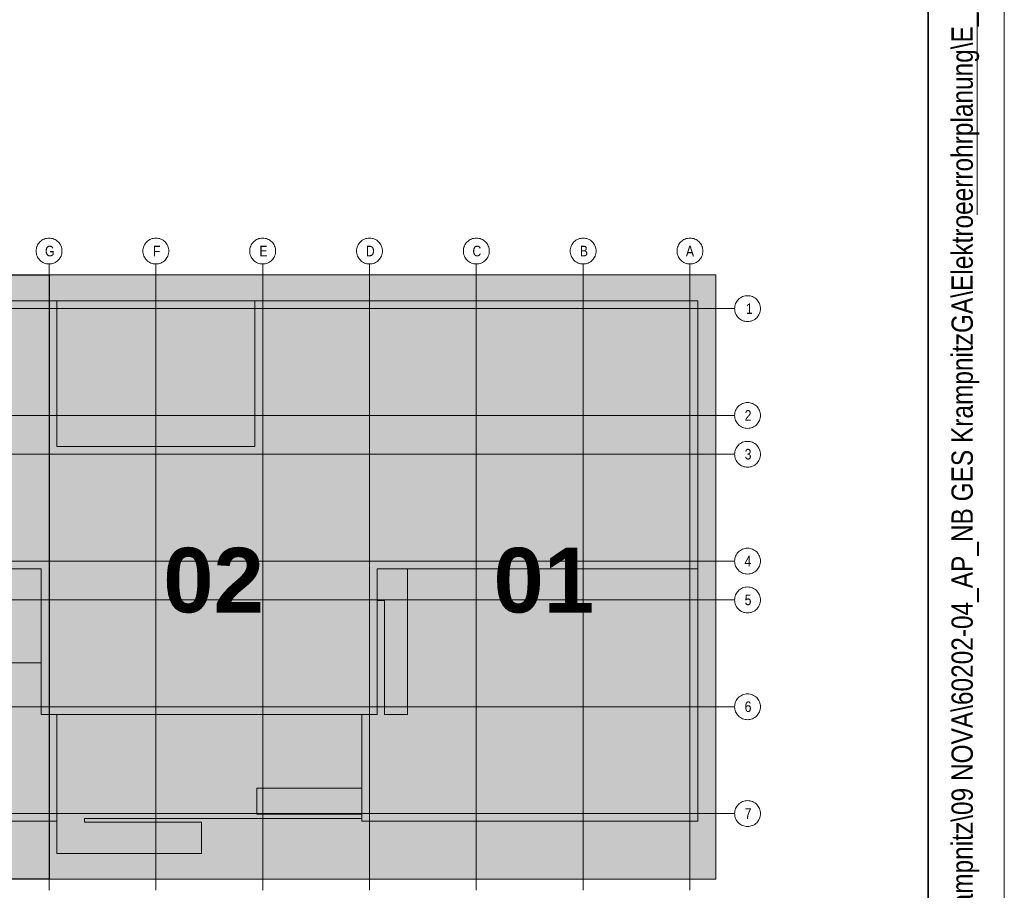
# Model space of a CAD drawing. Extents: x -620 to 300, y 62 to 1162.
# Tile 45 of 256: x 236 to 300, y 239 to 296. Entities that reach past the tile are written whole.
import ezdxf
from ezdxf.lldxf.tags import DXFTag

# ---------------------------------------------------------------- set-up
doc = ezdxf.new("R2010")
doc.units = 0
doc.layers.get('0').update_dxf_attribs({"lineweight": 13})
for name, color, linetype, lineweight in [('iwb_Plankopf Linie', 7, 'Continuous', 13), ('iwb_Plankopf Rahmen', 7, 'Continuous', 35), ('iwb_Plankopf Text', 7, 'Continuous', 18), ('PK_LP', 7, 'Continuous', 9), ('PK_LP_Achsen', 7, 'STRICHPUNKT2', 5)]:
    doc.layers.add(name, color=color, linetype=linetype, lineweight=lineweight)
for name, color, linetype, lineweight, true_color in [('PK_LP_T03', 3, 'Continuous', 9, 0x00ff00), ('PK_LP_T03_Rest', 9, 'Continuous', 9, 0x808080), ('PK_LP_Tennung', 9, 'Continuous', 18, 0x808080)]:
    doc.layers.add(name, color=color, linetype=linetype, lineweight=lineweight, true_color=true_color)
doc.styles.get("Standard").update_dxf_attribs({"font": 'ARIALN.TTF'})
tags = doc.linetypes.add('grob', pattern=[14, 3, -8, 3]).pattern_tags.tags
tags[8:9] = [DXFTag(74, 4), DXFTag(75, 0), DXFTag(340, '0'), DXFTag(46, 0.0), DXFTag(50, 0.0), DXFTag(44, 0.0), DXFTag(45, 0.0)]
tags[6:7] = [DXFTag(74, 4), DXFTag(75, 0), DXFTag(340, '0'), DXFTag(46, 0.0), DXFTag(50, 0.0), DXFTag(44, 0.0), DXFTag(45, 0.0)]
tags[4:5] = [DXFTag(74, 4), DXFTag(75, 0), DXFTag(340, '0'), DXFTag(46, 0.0), DXFTag(50, 0.0), DXFTag(44, 0.0), DXFTag(45, 0.0)]
tags = doc.linetypes.add('STRICHPUNKT2', pattern=[12.7, 6.35, -3.175, 0, -3.175]).pattern_tags.tags
tags[10:11] = [DXFTag(74, 4), DXFTag(75, 0), DXFTag(340, '0'), DXFTag(46, 0.0), DXFTag(50, 0.0), DXFTag(44, 0.0), DXFTag(45, 0.0)]
tags[8:9] = [DXFTag(74, 4), DXFTag(75, 0), DXFTag(340, '0'), DXFTag(46, 0.0), DXFTag(50, 0.0), DXFTag(44, 0.0), DXFTag(45, 0.0)]
tags[6:7] = [DXFTag(74, 4), DXFTag(75, 0), DXFTag(340, '0'), DXFTag(46, 0.0), DXFTag(50, 0.0), DXFTag(44, 0.0), DXFTag(45, 0.0)]
tags[4:5] = [DXFTag(74, 4), DXFTag(75, 0), DXFTag(340, '0'), DXFTag(46, 0.0), DXFTag(50, 0.0), DXFTag(44, 0.0), DXFTag(45, 0.0)]

# ---------------------------------------------------------------- blocks, each defined once
blk = doc.blocks.new('Blockreferenz-A06G94JP8I')
at = {"color": 0, "linetype": 'ByBlock', "lineweight": -2, "ltscale": 0.13}
blk.add_solid([(216.605, 240.014), (216.605, 279.685), (237.643, 240.014), (237.643, 279.685)], dxfattribs=at)
at = {"layer": 'PK_LP', "linetype": 'grob', "lineweight": 30, "ltscale": 0.3}
for p, q in [((216.605, 279.685), (237.643, 279.685)), ((237.643, 279.685), (237.643, 240.014)), ((237.643, 240.014), (216.605, 240.014))]:
    blk.add_line(p, q, dxfattribs=at)
at = {"layer": 'PK_LP', "linetype": 'grob', "lineweight": 5, "ltscale": 0.13}
for p, q in [((237.643, 279.685), (258.68, 279.685)), ((237.643, 240.014), (237.643, 279.685)), ((258.68, 279.685), (281.418, 279.685)), ((258.68, 240.014), (258.68, 279.685)), ((258.68, 279.685), (258.68, 240.014)), ((281.418, 279.685), (281.418, 240.014)), ((258.68, 240.014), (237.643, 240.014)), ((281.418, 240.014), (258.68, 240.014))]:
    blk.add_line(p, q, dxfattribs=at)
at = {"layer": 'PK_LP', "linetype": 'ByBlock', "lineweight": -2, "ltscale": 0.13}
blk.add_line((237.643, 240.014), (237.643, 279.685), dxfattribs=at)
at = {"layer": 'PK_LP', "linetype": 'ByBlock', "lineweight": 13, "ltscale": 0.13}
for p, q in [((209.085, 277.985), (238.15, 277.985)), ((238.15, 277.985), (251.16, 277.985)), ((238.15, 268.423), (238.15, 277.985)), ((238.15, 277.985), (238.15, 268.423)), ((251.16, 277.985), (251.16, 268.423)), ((251.16, 268.423), (251.16, 277.985)), ((251.16, 277.985), (280.225, 277.985)), ((280.225, 277.985), (280.225, 260.395)), ((251.16, 268.423), (238.15, 268.423)), ((238.15, 268.423), (251.16, 268.423)), ((237.135, 260.395), (217.113, 260.395)), ((237.135, 250.833), (237.135, 260.395)), ((280.225, 260.395), (259.188, 260.395)), ((259.188, 260.395), (259.188, 250.833)), ((261.185, 260.395), (259.188, 260.395)), ((259.188, 260.395), (259.188, 258.319)), ((280.225, 260.395), (259.188, 260.395)), ((259.188, 260.395), (259.188, 250.833)), ((261.185, 250.833), (261.185, 260.395)), ((280.225, 243.82), (280.225, 260.395)), ((259.188, 258.319), (259.655, 258.319)), ((259.655, 258.319), (259.655, 250.833)), ((237.135, 254.222), (221.25, 254.222)), ((237.135, 250.833), (237.135, 254.222)), ((238.15, 250.833), (237.135, 250.833)), ((259.188, 250.833), (237.135, 250.833)), ((238.15, 250.833), (238.15, 241.714)), ((258.173, 250.833), (238.15, 250.833)), ((238.15, 243.82), (238.15, 250.833)), ((258.173, 243.996), (258.173, 250.833)), ((259.188, 250.833), (258.173, 250.833)), ((258.173, 250.833), (258.173, 245.994)), ((259.655, 250.833), (261.185, 250.833)), ((251.288, 245.994), (251.288, 244.294)), ((258.173, 245.994), (251.288, 245.994)), ((216.098, 243.82), (238.15, 243.82)), ((239.976, 243.754), (239.976, 243.996)), ((239.976, 243.996), (258.173, 243.996)), ((247.66, 243.754), (239.976, 243.754)), ((247.66, 241.714), (247.66, 243.754)), ((251.288, 244.294), (258.173, 244.294)), ((258.173, 244.294), (258.173, 243.82)), ((258.173, 243.82), (280.225, 243.82)), ((238.15, 241.714), (247.66, 241.714))]:
    blk.add_line(p, q, dxfattribs=at)
at = {"layer": 'PK_LP_Achsen', "linetype": 'ByBlock', "ltscale": 0.13}
for p, q in [((236.986, 281.797), (237.042, 281.859)), ((237.042, 281.859), (237.103, 281.915)), ((237.103, 281.915), (237.17, 281.964)), ((237.17, 281.964), (237.242, 282.007)), ((237.242, 282.007), (237.317, 282.043)), ((237.317, 282.043), (237.396, 282.071)), ((237.396, 282.071), (237.477, 282.091)), ((237.477, 282.091), (237.559, 282.103)), ((237.559, 282.103), (237.643, 282.108)), ((237.643, 282.108), (237.726, 282.103)), ((237.726, 282.103), (237.809, 282.091)), ((237.809, 282.091), (237.889, 282.071)), ((237.889, 282.071), (237.968, 282.043)), ((237.968, 282.043), (238.043, 282.007)), ((238.043, 282.007), (238.115, 281.964)), ((238.115, 281.964), (238.182, 281.915)), ((238.182, 281.915), (238.244, 281.859)), ((238.244, 281.859), (238.3, 281.797)), ((243.998, 281.797), (244.054, 281.859)), ((244.054, 281.859), (244.116, 281.915)), ((244.116, 281.915), (244.183, 281.964)), ((244.183, 281.964), (244.255, 282.007)), ((244.255, 282.007), (244.33, 282.043)), ((244.33, 282.043), (244.408, 282.071)), ((244.408, 282.071), (244.489, 282.091)), ((244.489, 282.091), (244.572, 282.103)), ((244.572, 282.103), (244.655, 282.108)), ((244.655, 282.108), (244.739, 282.103)), ((244.739, 282.103), (244.821, 282.091)), ((244.821, 282.091), (244.902, 282.071)), ((244.902, 282.071), (244.98, 282.043)), ((244.98, 282.043), (245.056, 282.007)), ((245.056, 282.007), (245.127, 281.964)), ((245.127, 281.964), (245.194, 281.915)), ((245.194, 281.915), (245.256, 281.859)), ((245.256, 281.859), (245.312, 281.797)), ((251.011, 281.797), (251.067, 281.859)), ((251.067, 281.859), (251.128, 281.915)), ((251.128, 281.915), (251.195, 281.964)), ((251.195, 281.964), (251.267, 282.007)), ((251.267, 282.007), (251.342, 282.043)), ((251.342, 282.043), (251.421, 282.071)), ((251.421, 282.071), (251.502, 282.091)), ((251.502, 282.091), (251.584, 282.103)), ((251.584, 282.103), (251.668, 282.108)), ((251.668, 282.108), (251.751, 282.103)), ((251.751, 282.103), (251.834, 282.091)), ((251.834, 282.091), (251.914, 282.071)), ((251.914, 282.071), (251.993, 282.043)), ((251.993, 282.043), (252.068, 282.007)), ((252.068, 282.007), (252.14, 281.964)), ((252.14, 281.964), (252.207, 281.915)), ((252.207, 281.915), (252.269, 281.859)), ((252.269, 281.859), (252.325, 281.797)), ((258.023, 281.797), (258.079, 281.859)), ((258.079, 281.859), (258.141, 281.915)), ((258.141, 281.915), (258.208, 281.964)), ((258.208, 281.964), (258.28, 282.007)), ((258.28, 282.007), (258.355, 282.043)), ((258.355, 282.043), (258.433, 282.071)), ((258.433, 282.071), (258.514, 282.091)), ((258.514, 282.091), (258.597, 282.103)), ((258.597, 282.103), (258.68, 282.108)), ((258.68, 282.108), (258.764, 282.103)), ((258.764, 282.103), (258.846, 282.091)), ((258.846, 282.091), (258.927, 282.071)), ((258.927, 282.071), (259.005, 282.043)), ((259.005, 282.043), (259.081, 282.007)), ((259.081, 282.007), (259.152, 281.964)), ((259.152, 281.964), (259.219, 281.915)), ((259.219, 281.915), (259.281, 281.859)), ((259.281, 281.859), (259.337, 281.797)), ((265.036, 281.797), (265.092, 281.859)), ((265.092, 281.859), (265.153, 281.915)), ((265.153, 281.915), (265.22, 281.964)), ((265.22, 281.964), (265.292, 282.007)), ((265.292, 282.007), (265.367, 282.043)), ((265.367, 282.043), (265.446, 282.071)), ((265.446, 282.071), (265.527, 282.091)), ((265.527, 282.091), (265.609, 282.103)), ((265.609, 282.103), (265.693, 282.108)), ((265.693, 282.108), (265.776, 282.103)), ((265.776, 282.103), (265.859, 282.091)), ((265.859, 282.091), (265.939, 282.071)), ((265.939, 282.071), (266.018, 282.043)), ((266.018, 282.043), (266.093, 282.007)), ((266.093, 282.007), (266.165, 281.964)), ((266.165, 281.964), (266.232, 281.915)), ((266.232, 281.915), (266.294, 281.859)), ((266.294, 281.859), (266.35, 281.797)), ((272.048, 281.797), (272.104, 281.859)), ((272.104, 281.859), (272.166, 281.915)), ((272.166, 281.915), (272.233, 281.964)), ((272.233, 281.964), (272.305, 282.007)), ((272.305, 282.007), (272.38, 282.043)), ((272.38, 282.043), (272.458, 282.071)), ((272.458, 282.071), (272.539, 282.091)), ((272.539, 282.091), (272.622, 282.103)), ((272.622, 282.103), (272.705, 282.108)), ((272.705, 282.108), (272.789, 282.103)), ((272.789, 282.103), (272.871, 282.091)), ((272.871, 282.091), (272.952, 282.071)), ((272.952, 282.071), (273.03, 282.043)), ((273.03, 282.043), (273.106, 282.007)), ((273.106, 282.007), (273.177, 281.964)), ((273.177, 281.964), (273.244, 281.915)), ((273.244, 281.915), (273.306, 281.859)), ((273.306, 281.859), (273.362, 281.797)), ((279.061, 281.797), (279.117, 281.859)), ((279.117, 281.859), (279.178, 281.915)), ((279.178, 281.915), (279.245, 281.964)), ((279.245, 281.964), (279.317, 282.007)), ((279.317, 282.007), (279.392, 282.043)), ((279.392, 282.043), (279.471, 282.071)), ((279.471, 282.071), (279.552, 282.091)), ((279.552, 282.091), (279.634, 282.103)), ((279.634, 282.103), (279.718, 282.108)), ((279.718, 282.108), (279.801, 282.103)), ((279.801, 282.103), (279.884, 282.091)), ((279.884, 282.091), (279.964, 282.071)), ((279.964, 282.071), (280.043, 282.043)), ((280.043, 282.043), (280.118, 282.007)), ((280.118, 282.007), (280.19, 281.964)), ((280.19, 281.964), (280.257, 281.915)), ((280.257, 281.915), (280.319, 281.859)), ((280.319, 281.859), (280.375, 281.797)), ((236.793, 281.258), (236.797, 281.341)), ((236.797, 281.174), (236.793, 281.258)), ((236.797, 281.341), (236.809, 281.423)), ((236.809, 281.092), (236.797, 281.174)), ((236.809, 281.423), (236.829, 281.504)), ((236.829, 281.504), (236.857, 281.583)), ((236.857, 281.583), (236.893, 281.658)), ((236.893, 281.658), (236.936, 281.73)), ((236.936, 281.73), (236.986, 281.797)), ((238.3, 281.797), (238.349, 281.73)), ((238.349, 281.73), (238.392, 281.658)), ((238.392, 281.658), (238.428, 281.583)), ((238.428, 281.583), (238.456, 281.504)), ((238.456, 281.504), (238.476, 281.423)), ((238.476, 281.423), (238.489, 281.341)), ((238.489, 281.174), (238.476, 281.092)), ((238.489, 281.341), (238.493, 281.258)), ((238.493, 281.258), (238.489, 281.174)), ((243.805, 281.258), (243.809, 281.341)), ((243.809, 281.174), (243.805, 281.258)), ((243.809, 281.341), (243.822, 281.423)), ((243.822, 281.092), (243.809, 281.174)), ((243.822, 281.423), (243.842, 281.504)), ((243.842, 281.504), (243.87, 281.583)), ((243.87, 281.583), (243.906, 281.658)), ((243.906, 281.658), (243.948, 281.73)), ((243.948, 281.73), (243.998, 281.797)), ((245.312, 281.797), (245.362, 281.73)), ((245.362, 281.73), (245.405, 281.658)), ((245.405, 281.658), (245.44, 281.583)), ((245.44, 281.583), (245.469, 281.504)), ((245.469, 281.504), (245.489, 281.423)), ((245.489, 281.423), (245.501, 281.341)), ((245.501, 281.174), (245.489, 281.092)), ((245.501, 281.341), (245.505, 281.258)), ((245.505, 281.258), (245.501, 281.174)), ((250.818, 281.258), (250.822, 281.341)), ((250.822, 281.174), (250.818, 281.258)), ((250.822, 281.341), (250.834, 281.423)), ((250.834, 281.092), (250.822, 281.174)), ((250.834, 281.423), (250.854, 281.504)), ((250.854, 281.504), (250.882, 281.583)), ((250.882, 281.583), (250.918, 281.658)), ((250.918, 281.658), (250.961, 281.73)), ((250.961, 281.73), (251.011, 281.797)), ((252.325, 281.797), (252.374, 281.73)), ((252.374, 281.73), (252.417, 281.658)), ((252.417, 281.658), (252.453, 281.583)), ((252.453, 281.583), (252.481, 281.504)), ((252.481, 281.504), (252.501, 281.423)), ((252.501, 281.423), (252.514, 281.341)), ((252.514, 281.174), (252.501, 281.092)), ((252.514, 281.341), (252.518, 281.258)), ((252.518, 281.258), (252.514, 281.174)), ((257.83, 281.258), (257.834, 281.341)), ((257.834, 281.174), (257.83, 281.258)), ((257.834, 281.341), (257.847, 281.423)), ((257.847, 281.092), (257.834, 281.174)), ((257.847, 281.423), (257.867, 281.504)), ((257.867, 281.504), (257.895, 281.583)), ((257.895, 281.583), (257.931, 281.658)), ((257.931, 281.658), (257.973, 281.73)), ((257.973, 281.73), (258.023, 281.797)), ((259.337, 281.797), (259.387, 281.73)), ((259.387, 281.73), (259.43, 281.658)), ((259.43, 281.658), (259.465, 281.583)), ((259.465, 281.583), (259.494, 281.504)), ((259.494, 281.504), (259.514, 281.423)), ((259.514, 281.423), (259.526, 281.341)), ((259.526, 281.174), (259.514, 281.092)), ((259.526, 281.341), (259.53, 281.258)), ((259.53, 281.258), (259.526, 281.174)), ((264.843, 281.258), (264.847, 281.341)), ((264.847, 281.174), (264.843, 281.258)), ((264.847, 281.341), (264.859, 281.423)), ((264.859, 281.092), (264.847, 281.174)), ((264.859, 281.423), (264.879, 281.504)), ((264.879, 281.504), (264.907, 281.583)), ((264.907, 281.583), (264.943, 281.658)), ((264.943, 281.658), (264.986, 281.73)), ((264.986, 281.73), (265.036, 281.797)), ((266.35, 281.797), (266.399, 281.73)), ((266.399, 281.73), (266.442, 281.658)), ((266.442, 281.658), (266.478, 281.583)), ((266.478, 281.583), (266.506, 281.504)), ((266.506, 281.504), (266.526, 281.423)), ((266.526, 281.423), (266.539, 281.341)), ((266.539, 281.174), (266.526, 281.092)), ((266.539, 281.341), (266.543, 281.258)), ((266.543, 281.258), (266.539, 281.174)), ((271.855, 281.258), (271.859, 281.341)), ((271.859, 281.174), (271.855, 281.258)), ((271.859, 281.341), (271.872, 281.423)), ((271.872, 281.092), (271.859, 281.174)), ((271.872, 281.423), (271.892, 281.504)), ((271.892, 281.504), (271.92, 281.583)), ((271.92, 281.583), (271.956, 281.658)), ((271.956, 281.658), (271.998, 281.73)), ((271.998, 281.73), (272.048, 281.797)), ((273.362, 281.797), (273.412, 281.73)), ((273.412, 281.73), (273.455, 281.658)), ((273.455, 281.658), (273.49, 281.583)), ((273.49, 281.583), (273.519, 281.504)), ((273.519, 281.504), (273.539, 281.423)), ((273.539, 281.423), (273.551, 281.341)), ((273.551, 281.174), (273.539, 281.092)), ((273.551, 281.341), (273.555, 281.258)), ((273.555, 281.258), (273.551, 281.174)), ((278.868, 281.258), (278.872, 281.341)), ((278.872, 281.174), (278.868, 281.258)), ((278.872, 281.341), (278.884, 281.423)), ((278.884, 281.092), (278.872, 281.174)), ((278.884, 281.423), (278.904, 281.504)), ((278.904, 281.504), (278.932, 281.583)), ((278.932, 281.583), (278.968, 281.658)), ((278.968, 281.658), (279.011, 281.73)), ((279.011, 281.73), (279.061, 281.797)), ((280.375, 281.797), (280.424, 281.73)), ((280.424, 281.73), (280.467, 281.658)), ((280.467, 281.658), (280.503, 281.583)), ((280.503, 281.583), (280.531, 281.504)), ((280.531, 281.504), (280.551, 281.423)), ((280.551, 281.423), (280.564, 281.341)), ((280.564, 281.174), (280.551, 281.092)), ((280.564, 281.341), (280.568, 281.258)), ((280.568, 281.258), (280.564, 281.174)), ((236.829, 281.011), (236.809, 281.092)), ((236.857, 280.932), (236.829, 281.011)), ((236.893, 280.857), (236.857, 280.932)), ((236.936, 280.785), (236.893, 280.857)), ((236.986, 280.718), (236.936, 280.785)), ((237.042, 280.656), (236.986, 280.718)), ((237.103, 280.6), (237.042, 280.656)), ((237.17, 280.551), (237.103, 280.6)), ((237.242, 280.508), (237.17, 280.551)), ((238.115, 280.551), (238.043, 280.508)), ((238.182, 280.6), (238.115, 280.551)), ((238.244, 280.656), (238.182, 280.6)), ((238.3, 280.718), (238.244, 280.656)), ((238.349, 280.785), (238.3, 280.718)), ((238.392, 280.857), (238.349, 280.785)), ((238.428, 280.932), (238.392, 280.857)), ((238.456, 281.011), (238.428, 280.932)), ((238.476, 281.092), (238.456, 281.011)), ((243.842, 281.011), (243.822, 281.092)), ((243.87, 280.932), (243.842, 281.011)), ((243.906, 280.857), (243.87, 280.932)), ((243.948, 280.785), (243.906, 280.857)), ((243.998, 280.718), (243.948, 280.785)), ((244.054, 280.656), (243.998, 280.718)), ((244.116, 280.6), (244.054, 280.656)), ((244.183, 280.551), (244.116, 280.6)), ((244.255, 280.508), (244.183, 280.551)), ((245.127, 280.551), (245.056, 280.508)), ((245.194, 280.6), (245.127, 280.551)), ((245.256, 280.656), (245.194, 280.6)), ((245.312, 280.718), (245.256, 280.656)), ((245.362, 280.785), (245.312, 280.718)), ((245.405, 280.857), (245.362, 280.785)), ((245.44, 280.932), (245.405, 280.857)), ((245.469, 281.011), (245.44, 280.932)), ((245.489, 281.092), (245.469, 281.011)), ((250.854, 281.011), (250.834, 281.092)), ((250.882, 280.932), (250.854, 281.011)), ((250.918, 280.857), (250.882, 280.932)), ((250.961, 280.785), (250.918, 280.857)), ((251.011, 280.718), (250.961, 280.785)), ((251.067, 280.656), (251.011, 280.718)), ((251.128, 280.6), (251.067, 280.656)), ((251.195, 280.551), (251.128, 280.6)), ((251.267, 280.508), (251.195, 280.551)), ((252.14, 280.551), (252.068, 280.508)), ((252.207, 280.6), (252.14, 280.551)), ((252.269, 280.656), (252.207, 280.6)), ((252.325, 280.718), (252.269, 280.656)), ((252.374, 280.785), (252.325, 280.718)), ((252.417, 280.857), (252.374, 280.785)), ((252.453, 280.932), (252.417, 280.857)), ((252.481, 281.011), (252.453, 280.932)), ((252.501, 281.092), (252.481, 281.011)), ((257.867, 281.011), (257.847, 281.092)), ((257.895, 280.932), (257.867, 281.011)), ((257.931, 280.857), (257.895, 280.932)), ((257.973, 280.785), (257.931, 280.857)), ((258.023, 280.718), (257.973, 280.785)), ((258.079, 280.656), (258.023, 280.718)), ((258.141, 280.6), (258.079, 280.656)), ((258.208, 280.551), (258.141, 280.6)), ((258.28, 280.508), (258.208, 280.551)), ((259.152, 280.551), (259.081, 280.508)), ((259.219, 280.6), (259.152, 280.551)), ((259.281, 280.656), (259.219, 280.6)), ((259.337, 280.718), (259.281, 280.656)), ((259.387, 280.785), (259.337, 280.718)), ((259.43, 280.857), (259.387, 280.785)), ((259.465, 280.932), (259.43, 280.857)), ((259.494, 281.011), (259.465, 280.932)), ((259.514, 281.092), (259.494, 281.011)), ((264.879, 281.011), (264.859, 281.092)), ((264.907, 280.932), (264.879, 281.011)), ((264.943, 280.857), (264.907, 280.932)), ((264.986, 280.785), (264.943, 280.857)), ((265.036, 280.718), (264.986, 280.785)), ((265.092, 280.656), (265.036, 280.718)), ((265.153, 280.6), (265.092, 280.656)), ((265.22, 280.551), (265.153, 280.6)), ((265.292, 280.508), (265.22, 280.551)), ((266.165, 280.551), (266.093, 280.508)), ((266.232, 280.6), (266.165, 280.551)), ((266.294, 280.656), (266.232, 280.6)), ((266.35, 280.718), (266.294, 280.656)), ((266.399, 280.785), (266.35, 280.718)), ((266.442, 280.857), (266.399, 280.785)), ((266.478, 280.932), (266.442, 280.857)), ((266.506, 281.011), (266.478, 280.932)), ((266.526, 281.092), (266.506, 281.011)), ((271.892, 281.011), (271.872, 281.092)), ((271.92, 280.932), (271.892, 281.011)), ((271.956, 280.857), (271.92, 280.932)), ((271.998, 280.785), (271.956, 280.857)), ((272.048, 280.718), (271.998, 280.785)), ((272.104, 280.656), (272.048, 280.718)), ((272.166, 280.6), (272.104, 280.656)), ((272.233, 280.551), (272.166, 280.6)), ((272.305, 280.508), (272.233, 280.551)), ((273.177, 280.551), (273.106, 280.508)), ((273.244, 280.6), (273.177, 280.551)), ((273.306, 280.656), (273.244, 280.6)), ((273.362, 280.718), (273.306, 280.656)), ((273.412, 280.785), (273.362, 280.718)), ((273.455, 280.857), (273.412, 280.785)), ((273.49, 280.932), (273.455, 280.857)), ((273.519, 281.011), (273.49, 280.932)), ((273.539, 281.092), (273.519, 281.011)), ((278.904, 281.011), (278.884, 281.092)), ((278.932, 280.932), (278.904, 281.011)), ((278.968, 280.857), (278.932, 280.932)), ((279.011, 280.785), (278.968, 280.857)), ((279.061, 280.718), (279.011, 280.785)), ((279.117, 280.656), (279.061, 280.718)), ((279.178, 280.6), (279.117, 280.656)), ((279.245, 280.551), (279.178, 280.6)), ((279.317, 280.508), (279.245, 280.551)), ((280.19, 280.551), (280.118, 280.508)), ((280.257, 280.6), (280.19, 280.551)), ((280.319, 280.656), (280.257, 280.6)), ((280.375, 280.718), (280.319, 280.656)), ((280.424, 280.785), (280.375, 280.718)), ((280.467, 280.857), (280.424, 280.785)), ((280.503, 280.932), (280.467, 280.857)), ((280.531, 281.011), (280.503, 280.932)), ((280.551, 281.092), (280.531, 281.011)), ((237.317, 280.472), (237.242, 280.508)), ((237.396, 280.444), (237.317, 280.472)), ((237.477, 280.424), (237.396, 280.444)), ((237.559, 280.412), (237.477, 280.424)), ((237.643, 280.408), (237.559, 280.412)), ((237.726, 280.412), (237.643, 280.408)), ((237.809, 280.424), (237.726, 280.412)), ((237.889, 280.444), (237.809, 280.424)), ((237.968, 280.472), (237.889, 280.444)), ((238.043, 280.508), (237.968, 280.472)), ((244.33, 280.472), (244.255, 280.508)), ((244.408, 280.444), (244.33, 280.472)), ((244.489, 280.424), (244.408, 280.444)), ((244.572, 280.412), (244.489, 280.424)), ((244.655, 280.408), (244.572, 280.412)), ((244.739, 280.412), (244.655, 280.408)), ((244.821, 280.424), (244.739, 280.412)), ((244.902, 280.444), (244.821, 280.424)), ((244.98, 280.472), (244.902, 280.444)), ((245.056, 280.508), (244.98, 280.472)), ((251.342, 280.472), (251.267, 280.508)), ((251.421, 280.444), (251.342, 280.472)), ((251.502, 280.424), (251.421, 280.444)), ((251.584, 280.412), (251.502, 280.424)), ((251.668, 280.408), (251.584, 280.412)), ((251.751, 280.412), (251.668, 280.408)), ((251.834, 280.424), (251.751, 280.412)), ((251.914, 280.444), (251.834, 280.424)), ((251.993, 280.472), (251.914, 280.444)), ((252.068, 280.508), (251.993, 280.472)), ((258.355, 280.472), (258.28, 280.508)), ((258.433, 280.444), (258.355, 280.472)), ((258.514, 280.424), (258.433, 280.444)), ((258.597, 280.412), (258.514, 280.424)), ((258.68, 280.408), (258.597, 280.412)), ((258.764, 280.412), (258.68, 280.408)), ((258.846, 280.424), (258.764, 280.412)), ((258.927, 280.444), (258.846, 280.424)), ((259.005, 280.472), (258.927, 280.444)), ((259.081, 280.508), (259.005, 280.472)), ((265.367, 280.472), (265.292, 280.508)), ((265.446, 280.444), (265.367, 280.472)), ((265.527, 280.424), (265.446, 280.444)), ((265.609, 280.412), (265.527, 280.424)), ((265.693, 280.408), (265.609, 280.412)), ((265.776, 280.412), (265.693, 280.408)), ((265.859, 280.424), (265.776, 280.412)), ((265.939, 280.444), (265.859, 280.424)), ((266.018, 280.472), (265.939, 280.444)), ((266.093, 280.508), (266.018, 280.472)), ((272.38, 280.472), (272.305, 280.508)), ((272.458, 280.444), (272.38, 280.472)), ((272.539, 280.424), (272.458, 280.444)), ((272.622, 280.412), (272.539, 280.424)), ((272.705, 280.408), (272.622, 280.412)), ((272.789, 280.412), (272.705, 280.408)), ((272.871, 280.424), (272.789, 280.412)), ((272.952, 280.444), (272.871, 280.424)), ((273.03, 280.472), (272.952, 280.444)), ((273.106, 280.508), (273.03, 280.472)), ((279.392, 280.472), (279.317, 280.508)), ((279.471, 280.444), (279.392, 280.472)), ((279.552, 280.424), (279.471, 280.444)), ((279.634, 280.412), (279.552, 280.424)), ((279.718, 280.408), (279.634, 280.412)), ((279.801, 280.412), (279.718, 280.408)), ((279.884, 280.424), (279.801, 280.412)), ((279.964, 280.444), (279.884, 280.424)), ((280.043, 280.472), (279.964, 280.444)), ((280.118, 280.508), (280.043, 280.472)), ((282.748, 277.878), (282.791, 277.95)), ((282.791, 277.95), (282.841, 278.017)), ((282.841, 278.017), (282.897, 278.079)), ((282.897, 278.079), (282.958, 278.135)), ((282.958, 278.135), (283.025, 278.184)), ((283.025, 278.184), (283.097, 278.227)), ((283.097, 278.227), (283.172, 278.263)), ((283.172, 278.263), (283.251, 278.291)), ((283.251, 278.291), (283.332, 278.311)), ((283.332, 278.311), (283.414, 278.323)), ((283.414, 278.323), (283.498, 278.328)), ((283.498, 278.328), (283.581, 278.323)), ((283.581, 278.323), (283.663, 278.311)), ((283.663, 278.311), (283.744, 278.291)), ((283.744, 278.291), (283.823, 278.263)), ((283.823, 278.263), (283.898, 278.227)), ((283.898, 278.227), (283.97, 278.184)), ((283.97, 278.184), (284.037, 278.135)), ((284.037, 278.135), (284.099, 278.079)), ((284.099, 278.079), (284.155, 278.017)), ((284.155, 278.017), (284.204, 277.95)), ((284.204, 277.95), (284.247, 277.878)), ((282.648, 277.478), (282.652, 277.561)), ((282.652, 277.394), (282.648, 277.478)), ((282.652, 277.561), (282.664, 277.643)), ((282.664, 277.312), (282.652, 277.394)), ((282.664, 277.643), (282.684, 277.724)), ((282.684, 277.231), (282.664, 277.312)), ((282.684, 277.724), (282.712, 277.803)), ((282.712, 277.803), (282.748, 277.878)), ((284.247, 277.878), (284.283, 277.803)), ((284.283, 277.803), (284.311, 277.724)), ((284.311, 277.724), (284.331, 277.643)), ((284.331, 277.312), (284.311, 277.231)), ((284.331, 277.643), (284.344, 277.561)), ((284.344, 277.394), (284.331, 277.312)), ((284.344, 277.561), (284.348, 277.478)), ((284.348, 277.478), (284.344, 277.394)), ((282.712, 277.152), (282.684, 277.231)), ((282.748, 277.077), (282.712, 277.152)), ((282.791, 277.005), (282.748, 277.077)), ((282.841, 276.938), (282.791, 277.005)), ((282.897, 276.877), (282.841, 276.938)), ((282.958, 276.82), (282.897, 276.877)), ((283.025, 276.771), (282.958, 276.82)), ((283.097, 276.728), (283.025, 276.771)), ((283.172, 276.692), (283.097, 276.728)), ((283.251, 276.664), (283.172, 276.692)), ((283.332, 276.644), (283.251, 276.664)), ((283.744, 276.664), (283.663, 276.644)), ((283.823, 276.692), (283.744, 276.664)), ((283.898, 276.728), (283.823, 276.692)), ((283.97, 276.771), (283.898, 276.728)), ((284.037, 276.82), (283.97, 276.771)), ((284.099, 276.877), (284.037, 276.82)), ((284.155, 276.938), (284.099, 276.877)), ((284.204, 277.005), (284.155, 276.938)), ((284.247, 277.077), (284.204, 277.005)), ((284.283, 277.152), (284.247, 277.077)), ((284.311, 277.231), (284.283, 277.152)), ((283.414, 276.632), (283.332, 276.644)), ((283.498, 276.628), (283.414, 276.632)), ((283.581, 276.632), (283.498, 276.628)), ((283.663, 276.644), (283.581, 276.632)), ((282.712, 270.79), (282.748, 270.866)), ((282.748, 270.866), (282.791, 270.937)), ((282.791, 270.937), (282.841, 271.004)), ((282.841, 271.004), (282.897, 271.066)), ((282.897, 271.066), (282.958, 271.122)), ((282.958, 271.122), (283.025, 271.172)), ((283.025, 271.172), (283.097, 271.215)), ((283.097, 271.215), (283.172, 271.25)), ((283.172, 271.25), (283.251, 271.278)), ((283.251, 271.278), (283.332, 271.299)), ((283.332, 271.299), (283.414, 271.311)), ((283.414, 271.311), (283.498, 271.315)), ((283.498, 271.315), (283.581, 271.311)), ((283.581, 271.311), (283.663, 271.299)), ((283.663, 271.299), (283.744, 271.278)), ((283.744, 271.278), (283.823, 271.25)), ((283.823, 271.25), (283.898, 271.215)), ((283.898, 271.215), (283.97, 271.172)), ((283.97, 271.172), (284.037, 271.122)), ((284.037, 271.122), (284.099, 271.066)), ((284.099, 271.066), (284.155, 271.004)), ((284.155, 271.004), (284.204, 270.937)), ((284.204, 270.937), (284.247, 270.866)), ((284.247, 270.866), (284.283, 270.79)), ((282.648, 270.465), (282.652, 270.548)), ((282.652, 270.382), (282.648, 270.465)), ((282.652, 270.548), (282.664, 270.631)), ((282.664, 270.299), (282.652, 270.382)), ((282.664, 270.631), (282.684, 270.712)), ((282.684, 270.218), (282.664, 270.299)), ((282.684, 270.712), (282.712, 270.79)), ((282.712, 270.14), (282.684, 270.218)), ((284.283, 270.79), (284.311, 270.712)), ((284.311, 270.218), (284.283, 270.14)), ((284.311, 270.712), (284.331, 270.631)), ((284.331, 270.299), (284.311, 270.218)), ((284.331, 270.631), (284.344, 270.548)), ((284.344, 270.382), (284.331, 270.299)), ((284.344, 270.548), (284.348, 270.465)), ((284.348, 270.465), (284.344, 270.382)), ((282.748, 270.064), (282.712, 270.14)), ((282.791, 269.993), (282.748, 270.064)), ((282.841, 269.926), (282.791, 269.993)), ((282.897, 269.864), (282.841, 269.926)), ((282.958, 269.808), (282.897, 269.864)), ((283.025, 269.758), (282.958, 269.808)), ((283.097, 269.715), (283.025, 269.758)), ((283.172, 269.68), (283.097, 269.715)), ((283.251, 269.652), (283.172, 269.68)), ((283.332, 269.631), (283.251, 269.652)), ((283.414, 269.619), (283.332, 269.631)), ((283.498, 269.615), (283.414, 269.619)), ((283.581, 269.619), (283.498, 269.615)), ((283.663, 269.631), (283.581, 269.619)), ((283.744, 269.652), (283.663, 269.631)), ((283.823, 269.68), (283.744, 269.652)), ((283.898, 269.715), (283.823, 269.68)), ((283.97, 269.758), (283.898, 269.715)), ((284.037, 269.808), (283.97, 269.758)), ((284.099, 269.864), (284.037, 269.808)), ((284.155, 269.926), (284.099, 269.864)), ((284.204, 269.993), (284.155, 269.926)), ((284.247, 270.064), (284.204, 269.993)), ((284.283, 270.14), (284.247, 270.064)), ((282.712, 268.24), (282.748, 268.316)), ((282.748, 268.316), (282.791, 268.387)), ((282.791, 268.387), (282.841, 268.454)), ((282.841, 268.454), (282.897, 268.516)), ((282.897, 268.516), (282.958, 268.572)), ((282.958, 268.572), (283.025, 268.622)), ((283.025, 268.622), (283.097, 268.665)), ((283.097, 268.665), (283.172, 268.7)), ((283.172, 268.7), (283.251, 268.728)), ((283.251, 268.728), (283.332, 268.749)), ((283.332, 268.749), (283.414, 268.761)), ((283.414, 268.761), (283.498, 268.765)), ((283.498, 268.765), (283.581, 268.761)), ((283.581, 268.761), (283.663, 268.749)), ((283.663, 268.749), (283.744, 268.728)), ((283.744, 268.728), (283.823, 268.7)), ((283.823, 268.7), (283.898, 268.665)), ((283.898, 268.665), (283.97, 268.622)), ((283.97, 268.622), (284.037, 268.572)), ((284.037, 268.572), (284.099, 268.516)), ((284.099, 268.516), (284.155, 268.454)), ((284.155, 268.454), (284.204, 268.387)), ((284.204, 268.387), (284.247, 268.316)), ((284.247, 268.316), (284.283, 268.24)), ((282.648, 267.915), (282.652, 267.998)), ((282.652, 267.832), (282.648, 267.915)), ((282.652, 267.998), (282.664, 268.081)), ((282.664, 267.749), (282.652, 267.832)), ((282.664, 268.081), (282.684, 268.162)), ((282.684, 267.668), (282.664, 267.749)), ((282.684, 268.162), (282.712, 268.24)), ((282.712, 267.59), (282.684, 267.668)), ((284.283, 268.24), (284.311, 268.162)), ((284.311, 267.668), (284.283, 267.59)), ((284.311, 268.162), (284.331, 268.081)), ((284.331, 267.749), (284.311, 267.668)), ((284.331, 268.081), (284.344, 267.998)), ((284.344, 267.832), (284.331, 267.749)), ((284.344, 267.998), (284.348, 267.915)), ((284.348, 267.915), (284.344, 267.832)), ((282.748, 267.514), (282.712, 267.59)), ((282.791, 267.443), (282.748, 267.514)), ((282.841, 267.376), (282.791, 267.443)), ((282.897, 267.314), (282.841, 267.376)), ((282.958, 267.258), (282.897, 267.314)), ((283.025, 267.208), (282.958, 267.258)), ((283.097, 267.165), (283.025, 267.208)), ((283.172, 267.13), (283.097, 267.165)), ((283.251, 267.102), (283.172, 267.13)), ((283.332, 267.081), (283.251, 267.102)), ((283.414, 267.069), (283.332, 267.081)), ((283.498, 267.065), (283.414, 267.069)), ((283.581, 267.069), (283.498, 267.065)), ((283.663, 267.081), (283.581, 267.069)), ((283.744, 267.102), (283.663, 267.081)), ((283.823, 267.13), (283.744, 267.102)), ((283.898, 267.165), (283.823, 267.13)), ((283.97, 267.208), (283.898, 267.165)), ((284.037, 267.258), (283.97, 267.208)), ((284.099, 267.314), (284.037, 267.258)), ((284.155, 267.376), (284.099, 267.314)), ((284.204, 267.443), (284.155, 267.376)), ((284.247, 267.514), (284.204, 267.443)), ((284.283, 267.59), (284.247, 267.514)), ((282.664, 261.068), (282.684, 261.149)), ((282.684, 261.149), (282.712, 261.228)), ((282.712, 261.228), (282.748, 261.303)), ((282.748, 261.303), (282.791, 261.375)), ((282.791, 261.375), (282.841, 261.442)), ((282.841, 261.442), (282.897, 261.504)), ((282.897, 261.504), (282.958, 261.56)), ((282.958, 261.56), (283.025, 261.609)), ((283.025, 261.609), (283.097, 261.652)), ((283.097, 261.652), (283.172, 261.688)), ((283.172, 261.688), (283.251, 261.716)), ((283.251, 261.716), (283.332, 261.736)), ((283.332, 261.736), (283.414, 261.748)), ((283.414, 261.748), (283.498, 261.753)), ((283.498, 261.753), (283.581, 261.748)), ((283.581, 261.748), (283.663, 261.736)), ((283.663, 261.736), (283.744, 261.716)), ((283.744, 261.716), (283.823, 261.688)), ((283.823, 261.688), (283.898, 261.652)), ((283.898, 261.652), (283.97, 261.609)), ((283.97, 261.609), (284.037, 261.56)), ((284.037, 261.56), (284.099, 261.504)), ((284.099, 261.504), (284.155, 261.442)), ((284.155, 261.442), (284.204, 261.375)), ((284.204, 261.375), (284.247, 261.303)), ((284.247, 261.303), (284.283, 261.228)), ((284.283, 261.228), (284.311, 261.149)), ((284.311, 261.149), (284.331, 261.068)), ((282.648, 260.903), (282.652, 260.986)), ((282.652, 260.819), (282.648, 260.903)), ((282.652, 260.986), (282.664, 261.068)), ((282.664, 260.737), (282.652, 260.819)), ((282.684, 260.656), (282.664, 260.737)), ((282.712, 260.577), (282.684, 260.656)), ((282.748, 260.502), (282.712, 260.577)), ((282.791, 260.43), (282.748, 260.502)), ((284.247, 260.502), (284.204, 260.43)), ((284.283, 260.577), (284.247, 260.502)), ((284.311, 260.656), (284.283, 260.577)), ((284.331, 260.737), (284.311, 260.656)), ((284.331, 261.068), (284.344, 260.986)), ((284.344, 260.819), (284.331, 260.737)), ((284.344, 260.986), (284.348, 260.903)), ((284.348, 260.903), (284.344, 260.819)), ((282.841, 260.363), (282.791, 260.43)), ((282.897, 260.302), (282.841, 260.363)), ((282.958, 260.245), (282.897, 260.302)), ((283.025, 260.196), (282.958, 260.245)), ((283.097, 260.153), (283.025, 260.196)), ((283.172, 260.117), (283.097, 260.153)), ((283.251, 260.089), (283.172, 260.117)), ((283.332, 260.069), (283.251, 260.089)), ((283.414, 260.057), (283.332, 260.069)), ((283.498, 260.053), (283.414, 260.057)), ((283.581, 260.057), (283.498, 260.053)), ((283.663, 260.069), (283.581, 260.057)), ((283.744, 260.089), (283.663, 260.069)), ((283.823, 260.117), (283.744, 260.089)), ((283.898, 260.153), (283.823, 260.117)), ((283.97, 260.196), (283.898, 260.153)), ((284.037, 260.245), (283.97, 260.196)), ((284.099, 260.302), (284.037, 260.245)), ((284.155, 260.363), (284.099, 260.302)), ((284.204, 260.43), (284.155, 260.363)), ((283.332, 259.186), (283.414, 259.198)), ((283.414, 259.198), (283.498, 259.203)), ((283.498, 259.203), (283.581, 259.198)), ((283.581, 259.198), (283.663, 259.186)), ((282.664, 258.518), (282.684, 258.599)), ((282.684, 258.599), (282.712, 258.678)), ((282.712, 258.678), (282.748, 258.753)), ((282.748, 258.753), (282.791, 258.825)), ((282.791, 258.825), (282.841, 258.892)), ((282.841, 258.892), (282.897, 258.954)), ((282.897, 258.954), (282.958, 259.01)), ((282.958, 259.01), (283.025, 259.059)), ((283.025, 259.059), (283.097, 259.102)), ((283.097, 259.102), (283.172, 259.138)), ((283.172, 259.138), (283.251, 259.166)), ((283.251, 259.166), (283.332, 259.186)), ((283.663, 259.186), (283.744, 259.166)), ((283.744, 259.166), (283.823, 259.138)), ((283.823, 259.138), (283.898, 259.102)), ((283.898, 259.102), (283.97, 259.059)), ((283.97, 259.059), (284.037, 259.01)), ((284.037, 259.01), (284.099, 258.954)), ((284.099, 258.954), (284.155, 258.892)), ((284.155, 258.892), (284.204, 258.825)), ((284.204, 258.825), (284.247, 258.753)), ((284.247, 258.753), (284.283, 258.678)), ((284.283, 258.678), (284.311, 258.599)), ((284.311, 258.599), (284.331, 258.518)), ((282.648, 258.353), (282.652, 258.436)), ((282.652, 258.269), (282.648, 258.353)), ((282.652, 258.436), (282.664, 258.518)), ((282.664, 258.187), (282.652, 258.269)), ((282.684, 258.106), (282.664, 258.187)), ((282.712, 258.027), (282.684, 258.106)), ((282.748, 257.952), (282.712, 258.027)), ((282.791, 257.88), (282.748, 257.952)), ((284.247, 257.952), (284.204, 257.88)), ((284.283, 258.027), (284.247, 257.952)), ((284.311, 258.106), (284.283, 258.027)), ((284.331, 258.187), (284.311, 258.106)), ((284.331, 258.518), (284.344, 258.436)), ((284.344, 258.269), (284.331, 258.187)), ((284.344, 258.436), (284.348, 258.353)), ((284.348, 258.353), (284.344, 258.269)), ((282.841, 257.813), (282.791, 257.88)), ((282.897, 257.752), (282.841, 257.813)), ((282.958, 257.695), (282.897, 257.752)), ((283.025, 257.646), (282.958, 257.695)), ((283.097, 257.603), (283.025, 257.646)), ((283.172, 257.567), (283.097, 257.603)), ((283.251, 257.539), (283.172, 257.567)), ((283.332, 257.519), (283.251, 257.539)), ((283.414, 257.507), (283.332, 257.519)), ((283.498, 257.503), (283.414, 257.507)), ((283.581, 257.507), (283.498, 257.503)), ((283.663, 257.519), (283.581, 257.507)), ((283.744, 257.539), (283.663, 257.519)), ((283.823, 257.567), (283.744, 257.539)), ((283.898, 257.603), (283.823, 257.567)), ((283.97, 257.646), (283.898, 257.603)), ((284.037, 257.695), (283.97, 257.646)), ((284.099, 257.752), (284.037, 257.695)), ((284.155, 257.813), (284.099, 257.752)), ((284.204, 257.88), (284.155, 257.813)), ((283.025, 252.047), (283.097, 252.09)), ((283.097, 252.09), (283.172, 252.125)), ((283.172, 252.125), (283.251, 252.153)), ((283.251, 252.153), (283.332, 252.174)), ((283.332, 252.174), (283.414, 252.186)), ((283.414, 252.186), (283.498, 252.19)), ((283.498, 252.19), (283.581, 252.186)), ((283.581, 252.186), (283.663, 252.174)), ((283.663, 252.174), (283.744, 252.153)), ((283.744, 252.153), (283.823, 252.125)), ((283.823, 252.125), (283.898, 252.09)), ((283.898, 252.09), (283.97, 252.047)), ((282.652, 251.423), (282.664, 251.506)), ((282.664, 251.506), (282.684, 251.587)), ((282.684, 251.587), (282.712, 251.665)), ((282.712, 251.665), (282.748, 251.741)), ((282.748, 251.741), (282.791, 251.812)), ((282.791, 251.812), (282.841, 251.879)), ((282.841, 251.879), (282.897, 251.941)), ((282.897, 251.941), (282.958, 251.997)), ((282.958, 251.997), (283.025, 252.047)), ((283.97, 252.047), (284.037, 251.997)), ((284.037, 251.997), (284.099, 251.941)), ((284.099, 251.941), (284.155, 251.879)), ((284.155, 251.879), (284.204, 251.812)), ((284.204, 251.812), (284.247, 251.741)), ((284.247, 251.741), (284.283, 251.665)), ((284.283, 251.665), (284.311, 251.587)), ((284.311, 251.587), (284.331, 251.506)), ((284.331, 251.506), (284.344, 251.423)), ((282.648, 251.34), (282.652, 251.423)), ((282.652, 251.257), (282.648, 251.34)), ((282.664, 251.174), (282.652, 251.257)), ((282.684, 251.093), (282.664, 251.174)), ((282.712, 251.015), (282.684, 251.093)), ((282.748, 250.939), (282.712, 251.015)), ((282.791, 250.868), (282.748, 250.939)), ((282.841, 250.801), (282.791, 250.868)), ((282.897, 250.739), (282.841, 250.801)), ((284.155, 250.801), (284.099, 250.739)), ((284.204, 250.868), (284.155, 250.801)), ((284.247, 250.939), (284.204, 250.868)), ((284.283, 251.015), (284.247, 250.939)), ((284.311, 251.093), (284.283, 251.015)), ((284.331, 251.174), (284.311, 251.093)), ((284.344, 251.257), (284.331, 251.174)), ((284.344, 251.423), (284.348, 251.34)), ((284.348, 251.34), (284.344, 251.257)), ((282.958, 250.683), (282.897, 250.739)), ((283.025, 250.633), (282.958, 250.683)), ((283.097, 250.59), (283.025, 250.633)), ((283.172, 250.555), (283.097, 250.59)), ((283.251, 250.527), (283.172, 250.555)), ((283.332, 250.506), (283.251, 250.527)), ((283.414, 250.494), (283.332, 250.506)), ((283.498, 250.49), (283.414, 250.494)), ((283.581, 250.494), (283.498, 250.49)), ((283.663, 250.506), (283.581, 250.494)), ((283.744, 250.527), (283.663, 250.506)), ((283.823, 250.555), (283.744, 250.527)), ((283.898, 250.59), (283.823, 250.555)), ((283.97, 250.633), (283.898, 250.59)), ((284.037, 250.683), (283.97, 250.633)), ((284.099, 250.739), (284.037, 250.683)), ((282.897, 244.929), (282.958, 244.985)), ((282.958, 244.985), (283.025, 245.034)), ((283.025, 245.034), (283.097, 245.077)), ((283.097, 245.077), (283.172, 245.113)), ((283.172, 245.113), (283.251, 245.141)), ((283.251, 245.141), (283.332, 245.161)), ((283.332, 245.161), (283.414, 245.173)), ((283.414, 245.173), (283.498, 245.178)), ((283.498, 245.178), (283.581, 245.173)), ((283.581, 245.173), (283.663, 245.161)), ((283.663, 245.161), (283.744, 245.141)), ((283.744, 245.141), (283.823, 245.113)), ((283.823, 245.113), (283.898, 245.077)), ((283.898, 245.077), (283.97, 245.034)), ((283.97, 245.034), (284.037, 244.985)), ((284.037, 244.985), (284.099, 244.929)), ((282.648, 244.328), (282.652, 244.411)), ((282.652, 244.244), (282.648, 244.328)), ((282.652, 244.411), (282.664, 244.493)), ((282.664, 244.493), (282.684, 244.574)), ((282.684, 244.574), (282.712, 244.653)), ((282.712, 244.653), (282.748, 244.728)), ((282.748, 244.728), (282.791, 244.8)), ((282.791, 244.8), (282.841, 244.867)), ((282.841, 244.867), (282.897, 244.929)), ((284.099, 244.929), (284.155, 244.867)), ((284.155, 244.867), (284.204, 244.8)), ((284.204, 244.8), (284.247, 244.728)), ((284.247, 244.728), (284.283, 244.653)), ((284.283, 244.653), (284.311, 244.574)), ((284.311, 244.574), (284.331, 244.493)), ((284.331, 244.493), (284.344, 244.411)), ((284.344, 244.411), (284.348, 244.328)), ((284.348, 244.328), (284.344, 244.244)), ((282.664, 244.162), (282.652, 244.244)), ((282.684, 244.081), (282.664, 244.162)), ((282.712, 244.002), (282.684, 244.081)), ((282.748, 243.927), (282.712, 244.002)), ((282.791, 243.855), (282.748, 243.927)), ((282.841, 243.788), (282.791, 243.855)), ((282.897, 243.727), (282.841, 243.788)), ((282.958, 243.67), (282.897, 243.727)), ((284.099, 243.727), (284.037, 243.67)), ((284.155, 243.788), (284.099, 243.727)), ((284.204, 243.855), (284.155, 243.788)), ((284.247, 243.927), (284.204, 243.855)), ((284.283, 244.002), (284.247, 243.927)), ((284.311, 244.081), (284.283, 244.002)), ((284.331, 244.162), (284.311, 244.081)), ((284.344, 244.244), (284.331, 244.162)), ((283.025, 243.621), (282.958, 243.67)), ((283.097, 243.578), (283.025, 243.621)), ((283.172, 243.542), (283.097, 243.578)), ((283.251, 243.514), (283.172, 243.542)), ((283.332, 243.494), (283.251, 243.514)), ((283.414, 243.482), (283.332, 243.494)), ((283.498, 243.478), (283.414, 243.482)), ((283.581, 243.482), (283.498, 243.478)), ((283.663, 243.494), (283.581, 243.482)), ((283.744, 243.514), (283.663, 243.494)), ((283.823, 243.542), (283.744, 243.514)), ((283.898, 243.578), (283.823, 243.542)), ((283.97, 243.621), (283.898, 243.578)), ((284.037, 243.67), (283.97, 243.621))]:
    blk.add_line(p, q, dxfattribs=at)
at = {"layer": 'PK_LP_Achsen', "linetype": 'STRICHPUNKT2', "ltscale": 0.13}
for p, q in [((237.643, 280.408), (237.643, 239.291)), ((244.655, 280.408), (244.655, 239.291)), ((251.668, 280.408), (251.668, 239.291)), ((258.68, 280.408), (258.68, 239.291)), ((265.693, 280.408), (265.693, 239.291)), ((272.705, 280.408), (272.705, 239.291)), ((279.718, 280.408), (279.718, 239.291)), ((128.038, 277.478), (282.648, 277.478)), ((128.038, 270.465), (282.648, 270.465)), ((128.038, 267.915), (282.648, 267.915)), ((128.038, 260.903), (282.648, 260.903)), ((128.038, 258.353), (282.648, 258.353)), ((128.038, 251.34), (282.648, 251.34)), ((128.038, 244.328), (282.648, 244.328))]:
    blk.add_line(p, q, dxfattribs=at)
at = {"layer": 'PK_LP_T03_Rest', "linetype": 'ByBlock', "lineweight": -2, "ltscale": 0.13}
for points in [[(237.643, 240.014), (237.643, 279.685), (258.68, 240.014), (258.68, 279.685)], [(258.68, 240.014), (258.68, 279.685), (281.418, 240.014), (281.418, 279.685)]]:
    blk.add_solid(points, dxfattribs=at)
at = {"layer": 'PK_LP_Tennung', "linetype": 'ByBlock', "ltscale": 0.18}
blk.add_line((258.68, 240.014), (258.68, 279.685), dxfattribs=at)
at = {"layer": 'PK_LP', "linetype": 'ByBlock', "lineweight": 25, "ltscale": 0.25, "char_height": 4.25, "attachment_point": 1}
for s, insert in [('{\\fArial|b1|i0;02}', (245.14, 261.778)), ('{\\fArial|b1|i0;01}', (266.818, 261.774))]:
    blk.add_mtext(s, dxfattribs=dict(at, insert=insert))
at = {"layer": 'PK_LP_Achsen', "linetype": 'ByBlock', "ltscale": 0.13, "char_height": 0.69538, "attachment_point": 1}
for s, insert in [('{\\fArial Narrow;G}', (237.379, 281.605)), ('{\\fArial Narrow;F}', (244.463, 281.605)), ('{\\fArial Narrow;E}', (251.455, 281.605)), ('{\\fArial Narrow;D}', (258.445, 281.605)), ('{\\fArial Narrow;C}', (265.441, 281.605)), ('{\\fArial Narrow;B}', (272.49, 281.605)), ('{\\fArial Narrow;A}', (279.451, 281.605)), ('{\\fArial Narrow;1}', (283.393, 277.824)), ('{\\fArial Narrow;2}', (283.308, 270.812)), ('{\\fArial Narrow;3}', (283.311, 268.268)), ('{\\fArial Narrow;4}', (283.3, 261.25)), ('{\\fArial Narrow;5}', (283.309, 258.706)), ('{\\fArial Narrow;6}', (283.309, 251.693)), ('{\\fArial Narrow;7}', (283.313, 244.675))]:
    blk.add_mtext(s, dxfattribs=dict(at, insert=insert))

msp = doc.modelspace()

# ---------------------------------------------------------------- linework, layer by layer
at = {"layer": 'iwb_Plankopf Linie', "ltscale": 0.13}
msp.add_line((295.353, 67.433), (295.353, 359.433), dxfattribs=at)
at = {"layer": 'iwb_Plankopf Rahmen', "ltscale": 0.35}
msp.add_line((295.353, 359.433), (295.353, 67.433), dxfattribs=at)
at = {"layer": 'iwb_Plankopf Rahmen', "color": 8, "lineweight": 13, "ltscale": 0.13, "true_color": 0x808080}
msp.add_lwpolyline([(300.353, 62.433), (-619.647, 62.433), (-619.647, 1162.433), (300.353, 1162.433), (300.353, 62.433)], close=True, dxfattribs=at)
at = {"layer": 'iwb_Plankopf Rahmen', "ltscale": 0.35}
msp.add_lwpolyline([(-599.647, 67.433), (-599.647, 1157.433), (295.353, 1157.433), (295.353, 67.433), (-599.647, 67.433)], close=True, dxfattribs=at)

# ---------------------------------------------------------------- block references
at = {"layer": 'PK_LP_T03', "ltscale": 0.13}
msp.add_blockref('Blockreferenz-A06G94JP8I', (0, 0), dxfattribs=at)

# ---------------------------------------------------------------- texts
at = {"layer": 'iwb_Plankopf Text', "ltscale": 0.18, "insert": (296.886, 74.512), "char_height": 1.4, "attachment_point": 1, "rotation": 90, "line_spacing_factor": 1.002}
msp.add_mtext('{\\fArial Narrow;\\\\srvnovamd01\\Nova_MD\\TGA\\60202 Pro Potsdam\\04 NB GES Krampnitz\\09 NOVA\\60202-04_AP_NB GES Krampnitz\\TGA\\Elektro\\Leerrohrplanung\\E_Leerrohr_EG.n4m005KRA_ELT_5_LR_00_003_P_A}', dxfattribs=at)

doc.saveas('drawing.dxf')
